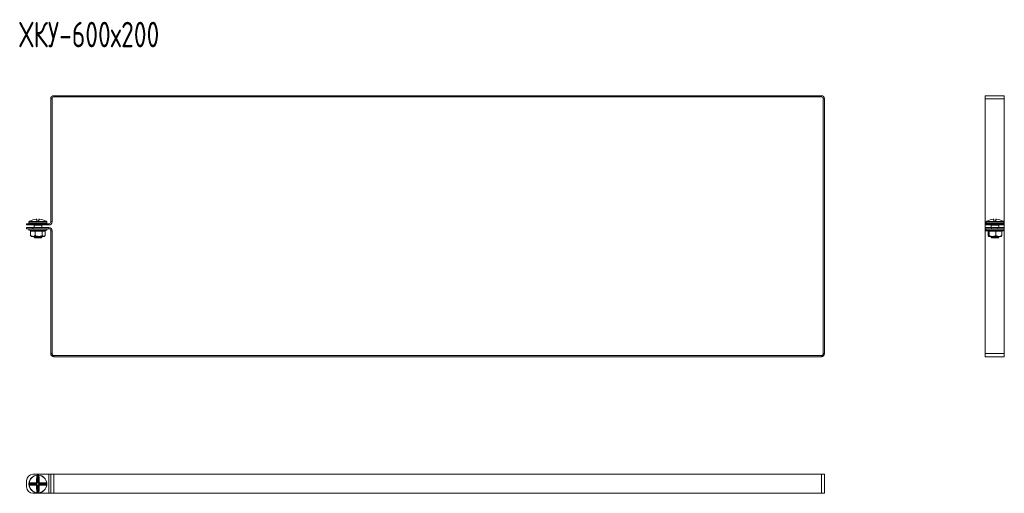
# Model space of a CAD drawing. Header units: millimetres. Extents: x -31 to 1357, y -1324 to 295.
# Tile 4 of 7: x 585 to 1357, y -878 to -506. Entities that reach past the tile are written whole.
import ezdxf

# ---------------------------------------------------------------- set-up
doc = ezdxf.new("R2010")
doc.units = ezdxf.units.MM
doc.styles.add('SLDTEXTSTYLE0', font='TXT', dxfattribs={"width": 0.7, "bigfont": 'bigfont'})

msp = doc.modelspace()

# ---------------------------------------------------------------- linework, layer by layer
at = {"color": 7, "linetype": 'Continuous', "lineweight": 15}
for p, q in [((609.16, -664.55), (609.16, -568.05)), ((610.16, -568.05), (609.16, -568.05)), ((610.16, -664.55), (610.16, -568.05)), ((611.66, -565.55), (611.66, -566.55)), ((611.66, -565.55), (1213.66, -565.55)), ((611.66, -566.55), (1213.66, -566.55)), ((1213.66, -566.55), (1213.66, -565.55)), ((1216.16, -568.05), (1215.16, -568.05)), ((1215.16, -568.05), (1215.16, -768.05)), ((1216.16, -568.05), (1216.16, -768.05)), ((1357.19, -565.55), (1342.19, -565.55)), ((1342.19, -568.05), (1342.19, -565.55)), ((1357.19, -568.05), (1342.19, -568.05)), ((1342.19, -664.55), (1342.19, -568.05)), ((1357.19, -568.05), (1357.19, -565.55)), ((1357.19, -664.55), (1357.19, -568.05)), ((598.29, -664), (598.02, -662.5)), ((598.29, -662.7), (598.55, -664.18)), ((599.62, -664.18), (599.88, -662.7)), ((600.15, -662.5), (599.88, -664)), ((1349.07, -664), (1348.81, -662.5)), ((1349.07, -662.7), (1349.33, -664.18)), ((1350.41, -664.18), (1350.67, -662.7)), ((1350.93, -662.5), (1350.67, -664)), ((590.16, -667.05), (590.16, -666.05)), ((590.16, -666.05), (595.16, -666.05)), ((595.16, -667.05), (590.16, -667.05)), ((590.16, -670.05), (590.16, -669.05)), ((590.16, -669.05), (595.16, -669.05)), ((595.16, -670.05), (590.16, -670.05)), ((592.09, -664.64), (592.09, -665.64)), ((592.12, -664.49), (592.11, -664.5)), ((598.46, -664.53), (592.11, -664.53)), ((592.23, -664.31), (598.47, -664.31)), ((592.24, -664.31), (592.23, -664.31)), ((605.84, -665.89), (592.34, -665.89)), ((592.36, -671.15), (593.16, -671.44)), ((593.36, -671.77), (593.36, -675.45)), ((595.16, -666.05), (595.16, -667.05)), ((595.16, -666.05), (607.66, -666.05)), ((595.16, -667.05), (607.66, -667.05)), ((595.16, -669.05), (595.16, -670.05)), ((607.66, -669.05), (595.16, -669.05)), ((607.66, -670.05), (595.16, -670.05)), ((596.07, -667.12), (596.06, -667.12)), ((596.09, -667.24), (596.09, -669.05)), ((596.13, -666.05), (596.13, -665.89)), ((598.05, -667.34), (596.27, -667.34)), ((597.28, -667.09), (596.39, -667.09)), ((596.83, -671.77), (596.83, -675.45)), ((599.39, -664.64), (598.79, -664.64)), ((598.8, -664.39), (599.38, -664.39)), ((599.7, -664.31), (605.94, -664.31)), ((606.06, -664.53), (599.71, -664.53)), ((601.9, -667.34), (600.12, -667.34)), ((601.79, -667.09), (600.9, -667.09)), ((602.04, -666.05), (602.04, -665.89)), ((602.09, -669.05), (602.09, -667.24)), ((602.56, -671.77), (602.56, -675.45)), ((604.79, -671.52), (605.81, -671.15)), ((604.82, -671.77), (604.82, -675.45)), ((605.94, -664.31), (605.93, -664.31)), ((606.06, -664.5), (606.06, -664.53)), ((606.09, -665.64), (606.09, -664.64)), ((607.66, -667.05), (607.66, -666.05)), ((607.66, -670.05), (607.66, -669.05)), ((609.16, -664.55), (610.16, -664.55)), ((610.16, -671.55), (609.16, -671.55)), ((609.16, -768.05), (609.16, -671.55)), ((610.16, -768.05), (610.16, -671.55)), ((1342.19, -666.05), (1342.19, -664.55)), ((1342.19, -667.05), (1342.19, -666.05)), ((1342.19, -666.05), (1347.19, -666.05)), ((1347.19, -667.05), (1342.19, -667.05)), ((1342.19, -667.05), (1342.19, -669.05)), ((1342.19, -670.05), (1342.19, -669.05)), ((1342.19, -669.05), (1347.19, -669.05)), ((1347.19, -670.05), (1342.19, -670.05)), ((1342.19, -671.55), (1342.19, -670.05)), ((1342.19, -768.05), (1342.19, -671.55)), ((1342.87, -664.64), (1342.87, -665.64)), ((1342.9, -664.49), (1342.9, -664.5)), ((1349.24, -664.53), (1342.9, -664.53)), ((1343.02, -664.31), (1349.25, -664.31)), ((1343.02, -664.31), (1343.02, -664.31)), ((1356.62, -665.89), (1343.12, -665.89)), ((1343.14, -671.15), (1344.59, -671.68)), ((1344.54, -671.66), (1344.55, -671.77)), ((1344.55, -671.77), (1344.55, -675.45)), ((1344.56, -671.67), (1344.59, -671.67)), ((1345.26, -671.77), (1345.26, -675.45)), ((1346.85, -667.12), (1346.84, -667.12)), ((1346.87, -667.24), (1346.87, -669.05)), ((1346.91, -665.89), (1346.91, -666.05)), ((1348.83, -667.34), (1347.05, -667.34)), ((1348.06, -667.09), (1347.17, -667.09)), ((1347.19, -666.05), (1347.19, -667.05)), ((1352.19, -666.05), (1347.19, -666.05)), ((1352.19, -667.05), (1347.19, -667.05)), ((1347.19, -669.05), (1347.19, -670.05)), ((1352.19, -669.05), (1347.19, -669.05)), ((1352.19, -670.05), (1347.19, -670.05)), ((1348.26, -667.09), (1348.06, -667.09)), ((1350.17, -664.64), (1349.57, -664.64)), ((1349.58, -664.39), (1350.16, -664.39)), ((1350.48, -664.31), (1356.72, -664.31)), ((1356.84, -664.53), (1350.5, -664.53)), ((1350.58, -671.77), (1350.58, -675.45)), ((1352.69, -667.34), (1350.91, -667.34)), ((1352.57, -667.09), (1351.68, -667.09)), ((1352.19, -667.05), (1352.19, -666.05)), ((1352.19, -666.05), (1357.19, -666.05)), ((1357.19, -667.05), (1352.19, -667.05)), ((1352.19, -670.05), (1352.19, -669.05)), ((1352.19, -669.05), (1357.19, -669.05)), ((1357.19, -670.05), (1352.19, -670.05)), ((1352.83, -665.89), (1352.83, -666.05)), ((1352.87, -669.05), (1352.87, -667.24)), ((1355.19, -671.77), (1355.19, -675.45)), ((1355.2, -671.66), (1356.6, -671.15)), ((1356.72, -664.31), (1356.72, -664.31)), ((1356.84, -664.5), (1356.84, -664.53)), ((1356.87, -665.64), (1356.87, -664.64)), ((1357.19, -666.05), (1357.19, -664.55)), ((1357.19, -666.05), (1357.19, -667.05)), ((1357.19, -667.05), (1357.19, -669.05)), ((1357.19, -669.05), (1357.19, -670.05)), ((1357.19, -671.55), (1357.19, -670.05)), ((1357.19, -768.05), (1357.19, -671.55)), ((593.66, -675.72), (594.09, -676.05)), ((594.09, -676.05), (595.09, -676.05)), ((595.09, -676.05), (599.7, -676.05)), ((596.09, -676.05), (596.09, -676.59)), ((596.09, -676.59), (596.59, -677.09)), ((596.09, -676.59), (602.09, -676.59)), ((601.59, -677.09), (596.59, -677.09)), ((599.7, -676.05), (603.69, -676.05)), ((601.59, -677.09), (602.09, -676.59)), ((602.09, -676.59), (602.09, -676.05)), ((603.69, -676.05), (604.09, -676.05)), ((604.09, -676.05), (604.52, -675.72)), ((1347.92, -676.05), (1344.91, -676.05)), ((1346.87, -676.05), (1346.87, -676.59)), ((1346.87, -676.59), (1347.37, -677.09)), ((1346.87, -676.59), (1352.87, -676.59)), ((1352.37, -677.09), (1347.37, -677.09)), ((1347.92, -676.05), (1352.88, -676.05)), ((1352.37, -677.09), (1352.87, -676.59)), ((1352.87, -676.59), (1352.87, -676.05)), ((1352.88, -676.05), (1354.87, -676.05)), ((609.16, -768.05), (610.16, -768.05)), ((611.66, -769.55), (611.66, -770.55)), ((1213.66, -769.55), (611.66, -769.55)), ((1213.66, -770.55), (611.66, -770.55)), ((1213.66, -770.55), (1213.66, -769.55)), ((1215.16, -768.05), (1216.16, -768.05)), ((1357.19, -768.05), (1342.19, -768.05)), ((1342.19, -770.55), (1342.19, -768.05)), ((1357.19, -770.55), (1342.19, -770.55)), ((1357.19, -770.55), (1357.19, -768.05)), ((595.16, -862.75), (607.66, -862.75)), ((598.46, -863.45), (598.47, -863.57)), ((598.55, -869.4), (598.55, -864.25)), ((598.79, -863.43), (598.8, -863.68)), ((598.8, -863.68), (598.8, -869.4)), ((599.39, -863.43), (599.38, -863.68)), ((599.38, -869.4), (599.38, -863.68)), ((599.62, -864.25), (599.62, -869.4)), ((599.71, -863.45), (599.7, -863.57)), ((607.66, -877.75), (607.66, -862.75)), ((607.66, -862.75), (609.16, -862.75)), ((609.16, -877.75), (609.16, -862.75)), ((609.16, -862.75), (611.66, -862.75)), ((611.66, -877.75), (611.66, -862.75)), ((611.66, -862.75), (1213.66, -862.75)), ((1213.66, -877.75), (1213.66, -862.75)), ((1213.66, -862.75), (1216.16, -862.75)), ((1216.16, -877.75), (1216.16, -862.75)), ((590.16, -872.75), (590.16, -867.75)), ((592.34, -870.14), (592.09, -870.13)), ((592.34, -870.72), (592.09, -870.73)), ((592.11, -869.8), (592.23, -869.81)), ((592.11, -871.05), (592.23, -871.04)), ((598.06, -870.14), (592.34, -870.14)), ((592.34, -870.72), (598.06, -870.72)), ((592.91, -869.89), (598.06, -869.89)), ((598.06, -870.96), (592.91, -870.96)), ((598.06, -869.89), (597.8, -869.63)), ((597.8, -871.22), (598.06, -870.96)), ((598.06, -869.89), (598.06, -870.14)), ((598.06, -870.96), (598.06, -870.72)), ((598.29, -869.14), (598.55, -869.4)), ((598.55, -871.46), (598.29, -871.72)), ((598.55, -869.4), (598.8, -869.4)), ((598.55, -876.6), (598.55, -871.46)), ((598.55, -871.46), (598.8, -871.46)), ((598.8, -871.46), (598.8, -877.17)), ((599.62, -869.4), (599.38, -869.4)), ((599.38, -871.46), (599.62, -871.46)), ((599.38, -877.17), (599.38, -871.46)), ((599.62, -869.4), (599.88, -869.14)), ((599.88, -871.72), (599.62, -871.46)), ((599.62, -871.46), (599.62, -876.6)), ((600.38, -869.63), (600.12, -869.89)), ((600.12, -869.89), (605.26, -869.89)), ((600.12, -869.89), (600.12, -870.14)), ((605.83, -870.14), (600.12, -870.14)), ((600.12, -870.72), (600.12, -870.96)), ((600.12, -870.72), (605.83, -870.72)), ((600.12, -870.96), (600.38, -871.22)), ((605.26, -870.96), (600.12, -870.96)), ((606.08, -870.13), (605.83, -870.14)), ((606.08, -870.73), (605.83, -870.72)), ((606.06, -869.8), (605.94, -869.81)), ((606.06, -871.05), (605.94, -871.04)), ((595.16, -877.75), (607.66, -877.75)), ((598.46, -877.4), (598.47, -877.28)), ((598.8, -877.17), (598.79, -877.42)), ((599.38, -877.17), (599.39, -877.42)), ((599.71, -877.4), (599.7, -877.28)), ((607.66, -877.75), (609.16, -877.75)), ((609.16, -877.75), (611.66, -877.75)), ((611.66, -877.75), (1213.66, -877.75)), ((1213.66, -877.75), (1216.16, -877.75))]:
    msp.add_line(p, q, dxfattribs=at)
at = {"color": 8, "linetype": 'Continuous', "lineweight": 15}
for p, q in [((592.09, -664.64), (592.09, -664.64)), ((592.09, -665.64), (606.09, -665.64)), ((592.11, -664.53), (592.11, -664.5)), ((605.81, -671.15), (592.36, -671.15)), ((596.31, -667.1), (596.17, -667.13)), ((596.39, -667.09), (596.39, -667.05)), ((597.28, -667.09), (597.28, -667.05)), ((600.9, -667.09), (600.9, -667.05)), ((601.79, -667.09), (601.79, -667.05)), ((606.09, -664.64), (606.08, -664.64)), ((1342.88, -664.55), (1342.19, -664.55)), ((1344.24, -671.55), (1342.19, -671.55)), ((1342.88, -664.64), (1342.87, -664.64)), ((1342.87, -665.64), (1356.87, -665.64)), ((1342.9, -664.53), (1342.9, -664.5)), ((1347.24, -671.15), (1343.14, -671.15)), ((1347.09, -667.1), (1346.95, -667.13)), ((1347.17, -667.05), (1347.17, -667.09)), ((1356.6, -671.15), (1347.24, -671.15)), ((1348.06, -667.05), (1348.06, -667.09)), ((1351.68, -667.05), (1351.68, -667.09)), ((1352.57, -667.05), (1352.57, -667.09)), ((1357.19, -671.55), (1355.5, -671.55)), ((1357.19, -664.55), (1356.85, -664.55)), ((1356.87, -664.64), (1356.86, -664.64))]:
    msp.add_line(p, q, dxfattribs=at)
at = {"color": 8, "linetype": 'Continuous', "lineweight": 15, "flags": 128}
for points in [[(592.11, -664.56), (592.1, -664.59), (592.09, -664.64)], [(606.08, -664.64), (606.07, -664.59), (606.06, -664.55)], [(1342.88, -664.64), (1342.88, -664.59), (1342.89, -664.55)], [(1356.85, -664.56), (1356.86, -664.59), (1356.86, -664.64)]]:
    msp.add_lwpolyline(points, dxfattribs=at)
at = {"color": 7, "linetype": 'Continuous', "lineweight": 15, "flags": 128}
for points in [[(598.46, -863.45), (598.49, -863.46), (598.52, -863.47), (598.55, -863.49), (598.58, -863.52), (598.6, -863.56), (598.62, -863.61), (598.63, -863.65), (598.64, -863.7)], [(599.53, -863.7), (599.54, -863.65), (599.55, -863.61), (599.57, -863.56), (599.59, -863.52), (599.62, -863.49), (599.65, -863.47), (599.68, -863.46), (599.71, -863.45)], [(592.36, -869.98), (592.31, -869.97), (592.26, -869.96), (592.22, -869.94), (592.18, -869.92), (592.15, -869.89), (592.13, -869.86), (592.12, -869.83), (592.11, -869.8)], [(592.11, -871.05), (592.12, -871.02), (592.13, -870.99), (592.15, -870.96), (592.18, -870.93), (592.22, -870.91), (592.26, -870.89), (592.31, -870.88), (592.36, -870.87)], [(606.06, -869.8), (606.06, -869.83), (606.04, -869.86), (606.02, -869.89), (605.99, -869.92), (605.95, -869.94), (605.91, -869.96), (605.86, -869.97), (605.81, -869.98)], [(605.81, -870.87), (605.86, -870.88), (605.91, -870.89), (605.95, -870.91), (605.99, -870.93), (606.02, -870.96), (606.04, -870.99), (606.06, -871.02), (606.06, -871.05)], [(598.64, -877.15), (598.63, -877.2), (598.62, -877.25), (598.6, -877.29), (598.58, -877.33), (598.55, -877.36), (598.52, -877.38), (598.49, -877.4), (598.46, -877.4)], [(599.71, -877.4), (599.68, -877.4), (599.65, -877.38), (599.62, -877.36), (599.59, -877.33), (599.57, -877.29), (599.55, -877.25), (599.54, -877.2), (599.53, -877.15)]]:
    msp.add_lwpolyline(points, dxfattribs=at)
at = {"color": 7, "linetype": 'Continuous', "lineweight": 15}
for centre, radius, start, end in [((611.66, -568.05), 2.5, 90, 180), ((611.66, -568.05), 1.5, 90, 180), ((1213.66, -568.05), 2.5, 0, 90), ((1213.66, -568.05), 1.5, 0, 90), ((599.08, -675.77), 13.34, 95.61655, 118.10572), ((598.04, -662.74), 0.249, 10.12559, 94.81347), ((598.32, -664.23), 0.233, 13.4875, 98.5562), ((599.85, -664.23), 0.233, 81.4438, 166.5125), ((600.13, -662.74), 0.249, 85.18653, 169.87441), ((599.1, -675.77), 13.34, 61.89428, 84.38345), ((1349.86, -675.77), 13.34, 95.61655, 118.10572), ((1348.83, -662.74), 0.249, 10.12559, 94.81347), ((1349.11, -664.23), 0.233, 13.4875, 98.5562), ((1350.63, -664.23), 0.233, 81.4438, 166.5125), ((1350.91, -662.74), 0.249, 85.18653, 169.87441), ((1349.88, -675.77), 13.34, 61.89428, 84.38345), ((592.55, -670.62), 0.567, 90, 250), ((592.34, -664.64), 0.25, 155.8256, 180), ((592.34, -665.64), 0.25, 180, 270), ((592.36, -664.53), 0.25, 119.54479, 173.62669), ((592.36, -664.53), 0.25, 121.43613, 180.04078), ((595.42, -666.14), 0.25, 20, 90), ((596.02, -667.33), 0.255, 359.48369, 53.14311), ((596.39, -666.59), 0.5, 248.27791, 270), ((597.56, -667.32), 0.492, 358.02677, 22.60306), ((600.15, -664.5), 1.69, 173.49277, 180.74942), ((599.26, -665.08), 0.978, 129.66767, 145.21361), ((598.54, -664.47), 0.172, 54.20519, 113.05313), ((600.25, -664.57), 1.46, 172.63211, 182.44391), ((597.93, -664.57), 1.46, 357.55609, 7.36789), ((599.63, -664.47), 0.172, 66.94687, 125.79481), ((598.91, -665.08), 0.978, 34.78639, 50.33233), ((598.02, -664.5), 1.69, 359.25058, 6.50723), ((600.61, -667.32), 0.492, 157.39694, 181.97323), ((601.79, -666.59), 0.5, 270, 291.72209), ((602.16, -667.33), 0.255, 126.85689, 180.51631), ((602.75, -666.14), 0.25, 90, 160), ((605.62, -670.62), 0.567, 290, 90), ((605.84, -665.64), 0.25, 270, 0), ((605.81, -664.53), 0.25, 6.37331, 60.45521), ((605.81, -664.53), 0.25, 359.95922, 58.56387), ((605.84, -664.64), 0.25, 0, 25.41948), ((607.66, -664.55), 1.5, 270, 0), ((607.66, -664.55), 2.5, 270, 0), ((607.66, -671.55), 2.5, 0, 90), ((607.66, -671.55), 1.5, 0, 90), ((1343.34, -670.62), 0.567, 90, 250), ((1343.12, -664.64), 0.25, 155.8256, 180), ((1343.12, -665.64), 0.25, 180, 270), ((1343.15, -664.53), 0.25, 119.54479, 173.62669), ((1343.15, -664.53), 0.25, 121.43613, 180.04078), ((1346.21, -666.14), 0.25, 20, 90), ((1346.8, -667.33), 0.255, 359.48369, 53.14311), ((1347.17, -666.59), 0.5, 248.27791, 270), ((1348.34, -667.32), 0.492, 358.02677, 22.60306), ((1350.93, -664.5), 1.69, 173.49277, 180.74942), ((1350.05, -665.08), 0.978, 129.66767, 145.21361), ((1349.32, -664.47), 0.172, 54.20519, 113.05313), ((1351.03, -664.57), 1.46, 172.63211, 182.44391), ((1348.71, -664.57), 1.46, 357.55609, 7.36789), ((1350.42, -664.47), 0.172, 66.94687, 125.79481), ((1349.69, -665.08), 0.978, 34.78639, 50.33233), ((1348.81, -664.5), 1.69, 359.25058, 6.50723), ((1351.4, -667.32), 0.492, 157.39694, 181.97323), ((1352.57, -666.59), 0.5, 270, 291.72209), ((1352.94, -667.33), 0.255, 126.85689, 180.51631), ((1353.53, -666.14), 0.25, 90, 160), ((1356.4, -670.62), 0.567, 290, 90), ((1356.62, -665.64), 0.25, 270, 0), ((1356.59, -664.53), 0.25, 6.37331, 60.45521), ((1356.59, -664.53), 0.25, 359.95922, 58.56387), ((1356.62, -664.64), 0.25, 0, 25.41948), ((611.66, -768.05), 2.5, 180, 270), ((611.66, -768.05), 1.5, 180, 270), ((1213.66, -768.05), 2.5, 270, 0), ((1213.66, -768.05), 1.5, 270, 0), ((595.16, -867.75), 5, 90, 180), ((599.09, -870.43), 7, 95.12881, 174.87119), ((599.09, -870.43), 6.88, 95.12881, 174.87119), ((663.84, -870.13), 65.83, 174.77057, 179.11129), ((598.31, -864.42), 0.293, 36.18979, 94.92482), ((662.87, -870.14), 64.59, 174.77057, 179.11129), ((598.22, -864.08), 0.561, 41.55275, 63.35157), ((599.09, -870.43), 7, 87.53573, 92.46427), ((599.09, -870.43), 6.75, 87.53573, 92.46427), ((599.95, -864.08), 0.561, 116.64843, 138.44725), ((599.86, -864.42), 0.293, 85.07518, 143.81021), ((535.31, -870.14), 64.59, 0.88871, 5.22943), ((599.09, -870.43), 6.88, 5.12881, 84.87119), ((599.09, -870.43), 7, 5.12881, 84.87119), ((534.33, -870.13), 65.83, 0.88871, 5.22943), ((595.16, -872.75), 5, 180, 270), ((599.09, -870.43), 7, 177.53573, 182.46427), ((599.09, -870.43), 7, 185.12881, 264.87119), ((592.74, -869.56), 0.561, 206.64843, 228.44725), ((592.74, -871.29), 0.561, 131.55275, 153.35157), ((599.09, -870.43), 6.88, 185.12881, 264.87119), ((599.09, -870.43), 6.75, 177.53573, 182.46427), ((598.79, -935.18), 65.83, 90.88871, 95.22943), ((593.08, -869.65), 0.293, 175.07518, 233.81021), ((593.08, -871.2), 0.293, 126.18979, 184.92482), ((598.79, -805.67), 65.83, 264.77057, 269.11129), ((598.8, -934.21), 64.59, 90.88871, 95.22943), ((598.8, -806.65), 64.59, 264.77057, 269.11129), ((598.78, -869.4), 1.01, 177.69724, 192.94716), ((598.78, -871.45), 1.01, 167.05284, 182.30276), ((598.06, -870.12), 1.01, 77.05284, 92.30276), ((598.06, -870.73), 1.01, 267.69724, 282.94716), ((663.84, -870.72), 65.83, 180.88871, 185.22943), ((662.87, -870.71), 64.59, 180.88871, 185.22943), ((535.31, -870.71), 64.59, 354.77057, 359.11129), ((599.09, -870.43), 6.88, 275.12881, 354.87119), ((599.09, -870.43), 7, 275.12881, 354.87119), ((600.11, -870.12), 1.01, 87.69724, 102.94716), ((600.11, -870.73), 1.01, 257.05284, 272.30276), ((534.33, -870.72), 65.83, 354.77057, 359.11129), ((599.39, -869.4), 1.01, 347.05284, 2.30276), ((599.37, -934.21), 64.59, 84.77057, 89.11129), ((599.37, -806.65), 64.59, 270.88871, 275.22943), ((599.39, -871.45), 1.01, 357.69724, 12.94716), ((599.38, -935.18), 65.83, 84.77057, 89.11129), ((599.38, -805.67), 65.83, 270.88871, 275.22943), ((605.09, -869.65), 0.293, 306.18979, 4.92482), ((605.09, -871.2), 0.293, 355.07518, 53.81021), ((605.44, -869.56), 0.561, 311.55275, 333.35157), ((605.44, -871.29), 0.561, 26.64843, 48.44725), ((599.09, -870.43), 6.75, 357.53573, 2.46427), ((599.09, -870.43), 7, 357.53573, 2.46427), ((598.31, -876.43), 0.293, 265.07518, 323.81021), ((598.22, -876.78), 0.561, 296.64843, 318.44725), ((599.09, -870.43), 7, 267.53573, 272.46427), ((599.09, -870.43), 6.75, 267.53573, 272.46427), ((599.95, -876.78), 0.561, 221.55275, 243.35157), ((599.86, -876.43), 0.293, 216.18979, 274.92482)]:
    msp.add_arc(centre, radius, start, end, dxfattribs=at)
at = {"color": 8, "linetype": 'Continuous', "lineweight": 15}
for centre, radius, start, end in [((596.4, -666.72), 0.47, 224.34279, 240.18334), ((596.84, -666.55), 1.31, 333.65437, 337.46817), ((601.33, -666.55), 1.31, 202.53183, 206.34563), ((601.77, -666.72), 0.47, 299.81666, 315.65721), ((1347.19, -666.72), 0.47, 224.34279, 240.18334), ((1347.62, -666.55), 1.31, 333.65437, 337.46817), ((1352.12, -666.55), 1.31, 202.53183, 206.34563), ((1352.55, -666.72), 0.47, 299.81666, 315.65721)]:
    msp.add_arc(centre, radius, start, end, dxfattribs=at)
at = {"color": 7, "linetype": 'Continuous', "lineweight": 15}
for centre, major_axis, ratio, start_param, end_param in [((596.22, -666.14), (0.564, -0.091), 0.124069, 1.757057, 3.210607), ((601.95, -666.14), (0.564, 0.091), 0.124069, 6.214171, 7.667721), ((1347.01, -666.14), (0.564, -0.091), 0.124069, 1.757057, 3.210607), ((1352.73, -666.14), (0.564, 0.091), 0.124069, 6.214171, 7.667721), ((598.03, -869.37), (0.375, -0.375), 0.942694, 5.512866, 7.053504), ((598.03, -869.37), (0.547, -0.547), 0.970288, 5.512866, 7.053504), ((598.03, -871.48), (0.547, 0.547), 0.970288, 5.512866, 7.053504), ((598.03, -871.48), (0.375, 0.375), 0.942694, 5.512866, 7.053504), ((600.14, -869.37), (-0.547, -0.547), 0.970288, 5.512866, 7.053504), ((600.14, -871.48), (-0.547, 0.547), 0.970288, 5.512866, 7.053504), ((600.14, -869.37), (0.375, 0.375), 0.942694, 2.371274, 3.911912), ((600.14, -871.48), (0.375, -0.375), 0.942694, 2.371274, 3.911912)]:
    msp.add_ellipse(centre, major_axis=major_axis, ratio=ratio, start_param=start_param, end_param=end_param, dxfattribs=at)
for points, knots in [([(592.79, -664), (592.64, -664.09), (592.44, -664.19), (592.27, -664.29), (592.23, -664.31)], [0, 0, 0, 0, 0.770897, 1, 1, 1, 1]), ([(598.28, -662.69), (598.28, -662.68), (598.28, -662.65), (598.25, -662.59), (598.2, -662.54), (598.15, -662.51), (598.1, -662.5), (598.05, -662.49), (597.99, -662.48), (597.9, -662.48), (597.81, -662.49), (597.77, -662.5), (597.76, -662.5)], [0, 0, 0, 0, 0.037598, 0.157267, 0.255933, 0.342451, 0.42026, 0.495889, 0.600986, 0.800286, 0.962126, 1, 1, 1, 1]), ([(598.02, -662.5), (598.02, -662.49), (598.01, -662.49), (597.97, -662.48), (597.9, -662.49), (597.83, -662.49), (597.79, -662.49), (597.77, -662.5)], [0, 0, 0, 0, 0.218399, 0.436827, 0.654626, 0.872181, 1, 1, 1, 1]), ([(598.47, -664.31), (598.45, -664.29), (598.34, -664.19), (598.31, -664.09), (598.29, -664)], [0, 0, 0, 0, 0.229103, 1, 1, 1, 1]), ([(598.55, -664.18), (598.56, -664.22), (598.57, -664.27), (598.63, -664.32), (598.64, -664.33)], [0, 0, 0, 0, 0.781937, 1, 1, 1, 1]), ([(599.53, -664.33), (599.54, -664.32), (599.6, -664.27), (599.61, -664.22), (599.62, -664.18)], [0, 0, 0, 0, 0.218063, 1, 1, 1, 1]), ([(599.88, -664), (599.86, -664.09), (599.83, -664.19), (599.73, -664.29), (599.7, -664.31)], [0, 0, 0, 0, 0.770897, 1, 1, 1, 1]), ([(600.39, -662.49), (600.37, -662.49), (600.32, -662.49), (600.23, -662.48), (600.15, -662.48), (600.09, -662.49), (600.02, -662.51), (599.96, -662.55), (599.91, -662.61), (599.88, -662.67), (599.88, -662.7), (599.88, -662.7)], [0, 0, 0, 0, 0.066923, 0.2381, 0.430282, 0.538321, 0.635628, 0.739505, 0.862235, 0.996759, 1, 1, 1, 1]), ([(600.4, -662.5), (600.37, -662.49), (600.32, -662.49), (600.24, -662.48), (600.18, -662.49), (600.15, -662.49), (600.15, -662.49), (600.15, -662.5)], [0, 0, 0, 0, 0.218399, 0.436827, 0.654626, 0.872181, 1, 1, 1, 1]), ([(605.94, -664.31), (605.9, -664.29), (605.73, -664.19), (605.53, -664.09), (605.38, -664)], [0, 0, 0, 0, 0.229103, 1, 1, 1, 1]), ([(1343.58, -664), (1343.42, -664.09), (1343.23, -664.19), (1343.06, -664.29), (1343.02, -664.31)], [0, 0, 0, 0, 0.7708973, 1, 1, 1, 1]), ([(1349.07, -662.69), (1349.07, -662.68), (1349.06, -662.65), (1349.03, -662.59), (1348.98, -662.54), (1348.93, -662.51), (1348.88, -662.5), (1348.84, -662.49), (1348.78, -662.48), (1348.69, -662.48), (1348.6, -662.49), (1348.55, -662.5), (1348.54, -662.5)], [0, 0, 0, 0, 0.037319, 0.157023, 0.255718, 0.342261, 0.420093, 0.495743, 0.600871, 0.800229, 0.962115, 1, 1, 1, 1]), ([(1348.81, -662.5), (1348.8, -662.49), (1348.8, -662.49), (1348.75, -662.48), (1348.69, -662.49), (1348.62, -662.49), (1348.57, -662.49), (1348.56, -662.5)], [0, 0, 0, 0, 0.2183992, 0.436827, 0.6546258, 0.8721812, 1, 1, 1, 1]), ([(1349.25, -664.31), (1349.23, -664.29), (1349.12, -664.19), (1349.09, -664.09), (1349.07, -664)], [0, 0, 0, 0, 0.229103, 1, 1, 1, 1]), ([(1349.33, -664.18), (1349.34, -664.22), (1349.36, -664.27), (1349.41, -664.32), (1349.42, -664.33)], [0, 0, 0, 0, 0.781937, 1, 1, 1, 1]), ([(1350.32, -664.33), (1350.33, -664.32), (1350.38, -664.27), (1350.4, -664.22), (1350.41, -664.18)], [0, 0, 0, 0, 0.218063, 1, 1, 1, 1]), ([(1350.67, -664), (1350.64, -664.09), (1350.62, -664.19), (1350.51, -664.29), (1350.48, -664.31)], [0, 0, 0, 0, 0.770897, 1, 1, 1, 1]), ([(1351.17, -662.49), (1351.16, -662.49), (1351.1, -662.49), (1351.01, -662.48), (1350.93, -662.48), (1350.87, -662.49), (1350.81, -662.51), (1350.75, -662.55), (1350.7, -662.61), (1350.67, -662.67), (1350.67, -662.7), (1350.67, -662.7)], [0, 0, 0, 0, 0.066923, 0.2381, 0.430282, 0.538321, 0.635628, 0.739505, 0.862235, 0.996759, 1, 1, 1, 1]), ([(1351.18, -662.5), (1351.16, -662.49), (1351.1, -662.49), (1351.02, -662.48), (1350.97, -662.49), (1350.94, -662.49), (1350.93, -662.49), (1350.93, -662.5)], [0, 0, 0, 0, 0.218399, 0.436827, 0.654626, 0.872181, 1, 1, 1, 1]), ([(1356.72, -664.31), (1356.68, -664.29), (1356.51, -664.19), (1356.31, -664.09), (1356.16, -664)], [0, 0, 0, 0, 0.229103, 1, 1, 1, 1]), ([(592.11, -664.53), (592.11, -664.53), (592.11, -664.56), (592.1, -664.62), (592.1, -664.63), (592.09, -664.64)], [0, 0, 0, 0, 0.003073, 0.499692, 1, 1, 1, 1]), ([(592.11, -664.49), (592.11, -664.51), (592.11, -664.54), (592.11, -664.56), (592.1, -664.57), (592.11, -664.56), (592.11, -664.56)], [0, 0, 0, 0, 0.3538229, 0.6933776, 0.9382534, 1, 1, 1, 1]), ([(593.07, -671.39), (593.21, -671.43), (593.64, -671.56), (594.37, -671.69), (595.2, -671.71), (595.99, -671.6), (596.47, -671.46), (596.72, -671.39)], [0, 0, 0, 0, 0.117987, 0.354133, 0.592326, 0.795595, 1, 1, 1, 1]), ([(593.36, -671.77), (593.35, -671.73), (593.34, -671.65), (593.28, -671.54), (593.19, -671.45), (593.11, -671.41), (593.07, -671.39), (593.07, -671.39)], [0, 0, 0, 0, 0.236184, 0.471397, 0.732465, 0.992086, 1, 1, 1, 1]), ([(596.83, -671.77), (596.55, -671.84), (595.98, -671.98), (595.11, -672.05), (594.23, -671.99), (593.65, -671.84), (593.36, -671.77)], [0, 0, 0, 0, 0.245251, 0.49213, 0.745021, 1, 1, 1, 1]), ([(595.67, -667.05), (595.65, -667.07), (595.62, -667.11), (595.59, -667.18), (595.58, -667.24), (595.59, -667.28), (595.6, -667.32), (595.6, -667.33), (595.6, -667.33)], [0, 0, 0, 0, 0.268096, 0.496778, 0.689263, 0.851172, 0.98243, 1, 1, 1, 1]), ([(596.04, -667.09), (596.04, -667.09), (596.04, -667.09), (596.04, -667.09), (596.04, -667.09), (596.03, -667.08), (596.03, -667.08)], [0, 0, 0, 0, 0.870435, 0.9743, 0.993403, 1, 1, 1, 1]), ([(596.06, -667.12), (596.06, -667.13), (596.07, -667.15), (596.08, -667.18), (596.08, -667.22), (596.09, -667.24)], [0, 0, 0, 0, 0.1591007, 0.481128, 1, 1, 1, 1]), ([(596.72, -671.39), (596.95, -671.43), (597.66, -671.56), (598.85, -671.69), (600.22, -671.71), (601.52, -671.6), (602.33, -671.46), (602.74, -671.39)], [0, 0, 0, 0, 0.117987, 0.354133, 0.592326, 0.795595, 1, 1, 1, 1]), ([(596.83, -671.77), (596.83, -671.73), (596.83, -671.65), (596.8, -671.54), (596.77, -671.45), (596.74, -671.41), (596.72, -671.39), (596.72, -671.39)], [0, 0, 0, 0, 0.236184, 0.471397, 0.732465, 0.992086, 1, 1, 1, 1]), ([(602.56, -671.77), (602.1, -671.84), (601.16, -671.98), (599.73, -672.05), (598.28, -671.99), (597.32, -671.84), (596.83, -671.77)], [0, 0, 0, 0, 0.245251, 0.49213, 0.745021, 1, 1, 1, 1]), ([(598.01, -667.13), (597.85, -667.12), (597.6, -667.09), (597.36, -667.09), (597.28, -667.09)], [0, 0, 0, 0, 0.651428, 1, 1, 1, 1]), ([(600.16, -667.13), (600, -667.13), (599.56, -667.14), (598.84, -667.11), (598.29, -667.12), (598.01, -667.13)], [0, 0, 0, 0, 0.232421, 0.610897, 1, 1, 1, 1]), ([(600.12, -667.34), (600.07, -667.34), (599.94, -667.33), (599.74, -667.31), (599.52, -667.27), (599.3, -667.24), (599.08, -667.23), (598.85, -667.25), (598.6, -667.28), (598.34, -667.32), (598.15, -667.33), (598.05, -667.34)], [0, 0, 0, 0, 0.084982, 0.188194, 0.292085, 0.397364, 0.503648, 0.610192, 0.717991, 0.85811, 1, 1, 1, 1]), ([(598.79, -664.64), (598.73, -664.63), (598.61, -664.62), (598.51, -664.56), (598.46, -664.53), (598.46, -664.53)], [0, 0, 0, 0, 0.500308, 0.996927, 1, 1, 1, 1]), ([(598.64, -664.33), (598.64, -664.33), (598.66, -664.35), (598.71, -664.38), (598.77, -664.38), (598.8, -664.39)], [0, 0, 0, 0, 0.003106, 0.502169, 1, 1, 1, 1]), ([(599.38, -664.39), (599.4, -664.38), (599.46, -664.38), (599.51, -664.35), (599.53, -664.33)], [0, 0, 0, 0, 0.497853, 1, 1, 1, 1]), ([(599.71, -664.53), (599.71, -664.53), (599.67, -664.56), (599.56, -664.62), (599.45, -664.63), (599.39, -664.64)], [0, 0, 0, 0, 0.0030731, 0.4996924, 1, 1, 1, 1]), ([(600.9, -667.09), (600.87, -667.09), (600.63, -667.09), (600.38, -667.11), (600.16, -667.13)], [0, 0, 0, 0, 0.099322, 1, 1, 1, 1]), ([(602.11, -667.12), (602.11, -667.12), (602.13, -667.11), (602.06, -667.12), (602, -667.13)], [0, 0, 0, 0, 0.212461, 1, 1, 1, 1]), ([(602.09, -667.24), (602.09, -667.23), (602.08, -667.22), (602.09, -667.18), (602.1, -667.15), (602.11, -667.13), (602.11, -667.12)], [0, 0, 0, 0, 0.0745996, 0.4825572, 0.8105379, 1, 1, 1, 1]), ([(602.74, -671.39), (602.74, -671.39), (602.71, -671.41), (602.66, -671.45), (602.61, -671.54), (602.57, -671.65), (602.57, -671.73), (602.56, -671.77)], [0, 0, 0, 0, 0.007914, 0.267535, 0.528603, 0.763816, 1, 1, 1, 1]), ([(604.82, -671.77), (604.63, -671.84), (604.27, -671.98), (603.7, -672.05), (603.13, -671.99), (602.75, -671.84), (602.56, -671.77)], [0, 0, 0, 0, 0.245251, 0.49213, 0.745021, 1, 1, 1, 1]), ([(605.01, -671.44), (605, -671.45), (604.96, -671.47), (604.89, -671.54), (604.83, -671.65), (604.82, -671.73), (604.82, -671.77)], [0, 0, 0, 0, 0.055746, 0.3923, 0.695525, 1, 1, 1, 1]), ([(606.06, -664.55), (606.06, -664.55), (606.07, -664.56), (606.07, -664.56), (606.07, -664.56), (606.06, -664.55), (606.06, -664.53), (606.06, -664.5), (606.06, -664.49)], [0, 0, 0, 0, 0.047075, 0.146873, 0.279566, 0.486841, 0.821964, 1, 1, 1, 1]), ([(606.08, -664.64), (606.08, -664.63), (606.07, -664.62), (606.06, -664.56), (606.06, -664.53), (606.06, -664.53)], [0, 0, 0, 0, 0.500308, 0.996927, 1, 1, 1, 1]), ([(1342.9, -664.53), (1342.9, -664.53), (1342.89, -664.56), (1342.88, -664.62), (1342.88, -664.63), (1342.88, -664.64)], [0, 0, 0, 0, 0.0030731, 0.4996924, 1, 1, 1, 1]), ([(1342.9, -664.49), (1342.9, -664.51), (1342.89, -664.54), (1342.89, -664.56), (1342.89, -664.56), (1342.89, -664.56)], [0, 0, 0, 0, 0.4270979, 0.8369727, 1, 1, 1, 1]), ([(1345.26, -671.77), (1345.2, -671.84), (1345.09, -671.98), (1344.91, -672.05), (1344.73, -671.99), (1344.61, -671.84), (1344.55, -671.77)], [0, 0, 0, 0, 0.245251, 0.49213, 0.745021, 1, 1, 1, 1]), ([(1345.03, -671.39), (1345.25, -671.43), (1345.9, -671.56), (1347.01, -671.69), (1348.28, -671.71), (1349.48, -671.6), (1350.24, -671.46), (1350.61, -671.39)], [0, 0, 0, 0, 0.117987, 0.354133, 0.592326, 0.795595, 1, 1, 1, 1]), ([(1345.26, -671.77), (1345.26, -671.73), (1345.25, -671.65), (1345.2, -671.54), (1345.12, -671.45), (1345.06, -671.41), (1345.03, -671.39), (1345.03, -671.39)], [0, 0, 0, 0, 0.236184, 0.471397, 0.732465, 0.992086, 1, 1, 1, 1]), ([(1350.58, -671.77), (1350.14, -671.84), (1349.28, -671.98), (1347.95, -672.05), (1346.6, -671.99), (1345.71, -671.84), (1345.26, -671.77)], [0, 0, 0, 0, 0.245251, 0.49213, 0.745021, 1, 1, 1, 1]), ([(1346.45, -667.05), (1346.43, -667.07), (1346.4, -667.11), (1346.37, -667.18), (1346.37, -667.24), (1346.37, -667.28), (1346.38, -667.32), (1346.39, -667.33), (1346.39, -667.33)], [0, 0, 0, 0, 0.268096, 0.496778, 0.689263, 0.851172, 0.98243, 1, 1, 1, 1]), ([(1346.82, -667.09), (1346.82, -667.09), (1346.82, -667.09), (1346.82, -667.09), (1346.82, -667.09), (1346.82, -667.08), (1346.82, -667.08)], [0, 0, 0, 0, 0.870435, 0.9743, 0.993403, 1, 1, 1, 1]), ([(1346.84, -667.12), (1346.85, -667.13), (1346.85, -667.15), (1346.87, -667.18), (1346.87, -667.22), (1346.87, -667.24)], [0, 0, 0, 0, 0.159101, 0.481128, 1, 1, 1, 1]), ([(1350.94, -667.13), (1350.78, -667.13), (1350.35, -667.14), (1349.62, -667.11), (1349.07, -667.12), (1348.8, -667.13)], [0, 0, 0, 0, 0.232421, 0.610897, 1, 1, 1, 1]), ([(1350.91, -667.34), (1350.85, -667.34), (1350.72, -667.33), (1350.52, -667.31), (1350.31, -667.27), (1350.09, -667.24), (1349.86, -667.23), (1349.63, -667.25), (1349.39, -667.28), (1349.12, -667.32), (1348.93, -667.33), (1348.83, -667.34)], [0, 0, 0, 0, 0.084982, 0.188194, 0.292085, 0.397364, 0.503648, 0.610192, 0.717991, 0.85811, 1, 1, 1, 1]), ([(1349.57, -664.64), (1349.51, -664.63), (1349.39, -664.62), (1349.29, -664.56), (1349.24, -664.53), (1349.24, -664.53)], [0, 0, 0, 0, 0.500308, 0.996927, 1, 1, 1, 1]), ([(1349.42, -664.33), (1349.42, -664.33), (1349.44, -664.35), (1349.49, -664.38), (1349.55, -664.38), (1349.58, -664.39)], [0, 0, 0, 0, 0.003106, 0.502169, 1, 1, 1, 1]), ([(1350.16, -664.39), (1350.19, -664.38), (1350.25, -664.38), (1350.29, -664.35), (1350.32, -664.33)], [0, 0, 0, 0, 0.497853, 1, 1, 1, 1]), ([(1350.5, -664.53), (1350.5, -664.53), (1350.45, -664.56), (1350.34, -664.62), (1350.23, -664.63), (1350.17, -664.64)], [0, 0, 0, 0, 0.003073, 0.499692, 1, 1, 1, 1]), ([(1350.58, -671.77), (1350.58, -671.73), (1350.58, -671.65), (1350.59, -671.54), (1350.6, -671.45), (1350.61, -671.41), (1350.61, -671.39), (1350.61, -671.39)], [0, 0, 0, 0, 0.236184, 0.471397, 0.732465, 0.992086, 1, 1, 1, 1]), ([(1355.19, -671.77), (1354.81, -671.84), (1354.06, -671.98), (1352.91, -672.05), (1351.74, -671.99), (1350.97, -671.84), (1350.58, -671.77)], [0, 0, 0, 0, 0.245251, 0.49213, 0.745021, 1, 1, 1, 1]), ([(1350.61, -671.39), (1350.8, -671.43), (1351.36, -671.56), (1352.31, -671.69), (1353.42, -671.71), (1354.47, -671.6), (1355.12, -671.46), (1355.45, -671.39)], [0, 0, 0, 0, 0.117987, 0.354133, 0.592326, 0.795595, 1, 1, 1, 1]), ([(1351.68, -667.09), (1351.66, -667.09), (1351.42, -667.09), (1351.17, -667.11), (1350.94, -667.13)], [0, 0, 0, 0, 0.099322, 1, 1, 1, 1]), ([(1352.89, -667.12), (1352.89, -667.12), (1352.91, -667.11), (1352.84, -667.12), (1352.79, -667.13)], [0, 0, 0, 0, 0.212461, 1, 1, 1, 1]), ([(1352.87, -667.24), (1352.87, -667.23), (1352.87, -667.22), (1352.87, -667.18), (1352.89, -667.15), (1352.89, -667.13), (1352.9, -667.12)], [0, 0, 0, 0, 0.0746, 0.482557, 0.810538, 1, 1, 1, 1]), ([(1355.19, -671.77), (1355.19, -671.73), (1355.2, -671.65), (1355.26, -671.54), (1355.34, -671.45), (1355.41, -671.41), (1355.45, -671.39), (1355.45, -671.39)], [0, 0, 0, 0, 0.236184, 0.471397, 0.732465, 0.992086, 1, 1, 1, 1]), ([(1356.85, -664.56), (1356.85, -664.56), (1356.85, -664.56), (1356.85, -664.55), (1356.84, -664.53), (1356.84, -664.5), (1356.84, -664.49)], [0, 0, 0, 0, 0.043748, 0.31887, 0.763688, 1, 1, 1, 1]), ([(1356.86, -664.64), (1356.86, -664.63), (1356.85, -664.62), (1356.85, -664.56), (1356.84, -664.53), (1356.84, -664.53)], [0, 0, 0, 0, 0.500308, 0.996927, 1, 1, 1, 1]), ([(593.36, -675.45), (593.6, -675.6), (594.11, -675.89), (594.7, -676.04), (595.03, -676.05), (595.09, -676.05)], [0, 0, 0, 0, 0.442922, 0.896343, 1, 1, 1, 1]), ([(593.36, -675.45), (593.45, -675.55), (593.55, -675.65), (593.66, -675.72), (593.67, -675.72)], [0, 0, 0, 0, 0.929205, 1, 1, 1, 1]), ([(595.09, -676.05), (595.33, -676.03), (595.81, -675.99), (596.38, -675.73), (596.72, -675.52), (596.83, -675.45)], [0, 0, 0, 0, 0.39547, 0.801975, 1, 1, 1, 1]), ([(596.83, -675.45), (597.24, -675.6), (598.07, -675.89), (599.05, -676.04), (599.6, -676.05), (599.7, -676.05)], [0, 0, 0, 0, 0.4429219, 0.8963431, 1, 1, 1, 1]), ([(599.7, -676.05), (600.09, -676.03), (600.87, -675.99), (601.82, -675.73), (602.38, -675.52), (602.56, -675.45)], [0, 0, 0, 0, 0.39547, 0.801975, 1, 1, 1, 1]), ([(602.56, -675.45), (602.66, -675.54), (602.89, -675.75), (603.26, -676), (603.55, -676.03), (603.69, -676.05)], [0, 0, 0, 0, 0.262707, 0.627492, 1, 1, 1, 1]), ([(603.69, -676.05), (603.75, -676.05), (603.96, -676.04), (604.33, -675.88), (604.64, -675.62), (604.8, -675.46), (604.82, -675.45)], [0, 0, 0, 0, 0.148154, 0.552, 0.965648, 1, 1, 1, 1]), ([(1344.55, -675.45), (1344.6, -675.6), (1344.71, -675.89), (1344.83, -676.04), (1344.89, -676.05), (1344.91, -676.05)], [0, 0, 0, 0, 0.442922, 0.896343, 1, 1, 1, 1]), ([(1344.91, -676.05), (1344.96, -676.03), (1345.05, -675.99), (1345.17, -675.73), (1345.24, -675.52), (1345.26, -675.45)], [0, 0, 0, 0, 0.39547, 0.801975, 1, 1, 1, 1]), ([(1347.92, -676.05), (1347.78, -676.05), (1347.28, -676.04), (1346.41, -675.88), (1345.67, -675.62), (1345.29, -675.46), (1345.26, -675.45)], [0, 0, 0, 0, 0.148154, 0.552, 0.965648, 1, 1, 1, 1]), ([(1350.58, -675.45), (1350.35, -675.54), (1349.82, -675.75), (1348.93, -676), (1348.26, -676.03), (1347.92, -676.05)], [0, 0, 0, 0, 0.262707, 0.627492, 1, 1, 1, 1]), ([(1350.58, -675.45), (1350.91, -675.6), (1351.57, -675.89), (1352.36, -676.04), (1352.8, -676.05), (1352.88, -676.05)], [0, 0, 0, 0, 0.442922, 0.896343, 1, 1, 1, 1]), ([(1352.88, -676.05), (1353.19, -676.03), (1353.83, -675.99), (1354.59, -675.73), (1355.04, -675.52), (1355.19, -675.45)], [0, 0, 0, 0, 0.3954703, 0.8019748, 1, 1, 1, 1]), ([(1355.19, -675.45), (1355.13, -675.6), (1355.03, -675.89), (1354.91, -676.04), (1354.84, -676.05), (1354.83, -676.05)], [0, 0, 0, 0, 0.442922, 0.896343, 1, 1, 1, 1]), ([(598.29, -864.13), (598.31, -863.98), (598.34, -863.78), (598.45, -863.61), (598.47, -863.57)], [0, 0, 0, 0, 0.7708973, 1, 1, 1, 1]), ([(598.46, -863.45), (598.46, -863.45), (598.51, -863.45), (598.61, -863.44), (598.73, -863.44), (598.79, -863.43)], [0, 0, 0, 0, 0.0030731, 0.4996924, 1, 1, 1, 1]), ([(598.64, -863.7), (598.63, -863.74), (598.57, -863.92), (598.56, -864.11), (598.55, -864.25)], [0, 0, 0, 0, 0.218063, 1, 1, 1, 1]), ([(598.8, -863.68), (598.77, -863.69), (598.71, -863.69), (598.66, -863.7), (598.64, -863.7)], [0, 0, 0, 0, 0.497853, 1, 1, 1, 1]), ([(599.53, -863.7), (599.53, -863.7), (599.51, -863.7), (599.46, -863.69), (599.4, -863.69), (599.38, -863.68)], [0, 0, 0, 0, 0.003106, 0.502169, 1, 1, 1, 1]), ([(599.39, -863.43), (599.45, -863.44), (599.56, -863.44), (599.67, -863.45), (599.71, -863.45), (599.71, -863.45)], [0, 0, 0, 0, 0.5003076, 0.9969269, 1, 1, 1, 1]), ([(599.62, -864.25), (599.61, -864.11), (599.6, -863.92), (599.54, -863.74), (599.53, -863.7)], [0, 0, 0, 0, 0.781937, 1, 1, 1, 1]), ([(599.7, -863.57), (599.73, -863.61), (599.83, -863.78), (599.86, -863.98), (599.88, -864.13)], [0, 0, 0, 0, 0.229103, 1, 1, 1, 1]), ([(592.09, -870.13), (592.1, -870.07), (592.1, -869.95), (592.11, -869.85), (592.11, -869.8), (592.11, -869.8)], [0, 0, 0, 0, 0.500308, 0.996927, 1, 1, 1, 1]), ([(592.11, -871.05), (592.11, -871.05), (592.11, -871.01), (592.1, -870.9), (592.1, -870.79), (592.09, -870.73)], [0, 0, 0, 0, 0.003073, 0.499692, 1, 1, 1, 1]), ([(592.23, -869.81), (592.27, -869.79), (592.44, -869.68), (592.64, -869.65), (592.79, -869.63)], [0, 0, 0, 0, 0.229103, 1, 1, 1, 1]), ([(592.79, -871.22), (592.64, -871.2), (592.44, -871.17), (592.27, -871.07), (592.23, -871.04)], [0, 0, 0, 0, 0.770897, 1, 1, 1, 1]), ([(592.36, -869.98), (592.36, -869.98), (592.36, -870), (592.35, -870.05), (592.35, -870.11), (592.34, -870.14)], [0, 0, 0, 0, 0.003106, 0.502169, 1, 1, 1, 1]), ([(592.34, -870.72), (592.35, -870.75), (592.35, -870.8), (592.36, -870.85), (592.36, -870.87)], [0, 0, 0, 0, 0.497853, 1, 1, 1, 1]), ([(592.91, -869.89), (592.77, -869.9), (592.58, -869.91), (592.4, -869.97), (592.36, -869.98)], [0, 0, 0, 0, 0.781937, 1, 1, 1, 1]), ([(592.36, -870.87), (592.4, -870.89), (592.58, -870.94), (592.77, -870.95), (592.91, -870.96)], [0, 0, 0, 0, 0.218063, 1, 1, 1, 1]), ([(597.77, -869.36), (597.8, -869.36), (597.86, -869.35), (597.93, -869.31), (597.99, -869.24), (598.02, -869.17), (598.02, -869.13), (598.02, -869.11)], [0, 0, 0, 0, 0.2183992, 0.436827, 0.6546258, 0.8721812, 1, 1, 1, 1]), ([(598.02, -871.74), (598.02, -871.71), (598.01, -871.66), (597.97, -871.58), (597.9, -871.52), (597.83, -871.5), (597.79, -871.49), (597.77, -871.49)], [0, 0, 0, 0, 0.218399, 0.436827, 0.654626, 0.872181, 1, 1, 1, 1]), ([(598.29, -869.14), (598.29, -869.17), (598.28, -869.26), (598.22, -869.39), (598.11, -869.52), (597.96, -869.61), (597.85, -869.62), (597.8, -869.63)], [0, 0, 0, 0, 0.127707, 0.345274, 0.563217, 0.781734, 1, 1, 1, 1]), ([(597.8, -871.22), (597.83, -871.23), (597.92, -871.23), (598.05, -871.29), (598.18, -871.4), (598.27, -871.55), (598.28, -871.66), (598.29, -871.72)], [0, 0, 0, 0, 0.1277068, 0.3452738, 0.5632172, 0.7817336, 1, 1, 1, 1]), ([(600.38, -869.63), (600.34, -869.63), (600.26, -869.62), (600.12, -869.56), (599.99, -869.45), (599.9, -869.3), (599.89, -869.19), (599.88, -869.14)], [0, 0, 0, 0, 0.127707, 0.345274, 0.563217, 0.781734, 1, 1, 1, 1]), ([(599.88, -871.72), (599.89, -871.68), (599.89, -871.6), (599.95, -871.46), (600.06, -871.33), (600.21, -871.24), (600.32, -871.23), (600.38, -871.22)], [0, 0, 0, 0, 0.127707, 0.345274, 0.563217, 0.781734, 1, 1, 1, 1]), ([(600.15, -869.11), (600.15, -869.14), (600.16, -869.2), (600.2, -869.27), (600.27, -869.33), (600.34, -869.36), (600.38, -869.36), (600.4, -869.36)], [0, 0, 0, 0, 0.218399, 0.436827, 0.654626, 0.872181, 1, 1, 1, 1]), ([(600.4, -871.49), (600.37, -871.49), (600.32, -871.5), (600.24, -871.55), (600.18, -871.61), (600.15, -871.68), (600.15, -871.72), (600.15, -871.74)], [0, 0, 0, 0, 0.218399, 0.436827, 0.654626, 0.872181, 1, 1, 1, 1]), ([(605.81, -869.98), (605.77, -869.97), (605.59, -869.91), (605.41, -869.9), (605.26, -869.89)], [0, 0, 0, 0, 0.218063, 1, 1, 1, 1]), ([(605.26, -870.96), (605.41, -870.95), (605.59, -870.94), (605.77, -870.89), (605.81, -870.87)], [0, 0, 0, 0, 0.7819366, 1, 1, 1, 1]), ([(605.38, -869.63), (605.53, -869.65), (605.73, -869.68), (605.9, -869.79), (605.94, -869.81)], [0, 0, 0, 0, 0.770897, 1, 1, 1, 1]), ([(605.94, -871.04), (605.9, -871.07), (605.73, -871.17), (605.53, -871.2), (605.38, -871.22)], [0, 0, 0, 0, 0.229103, 1, 1, 1, 1]), ([(605.83, -870.14), (605.83, -870.11), (605.82, -870.05), (605.81, -870), (605.81, -869.98)], [0, 0, 0, 0, 0.497853, 1, 1, 1, 1]), ([(605.81, -870.87), (605.81, -870.87), (605.81, -870.85), (605.82, -870.8), (605.83, -870.75), (605.83, -870.72)], [0, 0, 0, 0, 0.003106, 0.502169, 1, 1, 1, 1]), ([(606.06, -869.8), (606.06, -869.8), (606.06, -869.85), (606.07, -869.95), (606.08, -870.07), (606.08, -870.13)], [0, 0, 0, 0, 0.003073, 0.499692, 1, 1, 1, 1]), ([(606.08, -870.73), (606.08, -870.79), (606.07, -870.9), (606.06, -871.01), (606.06, -871.05), (606.06, -871.05)], [0, 0, 0, 0, 0.500308, 0.996927, 1, 1, 1, 1]), ([(598.47, -877.28), (598.45, -877.24), (598.34, -877.07), (598.31, -876.87), (598.29, -876.72)], [0, 0, 0, 0, 0.229103, 1, 1, 1, 1]), ([(598.79, -877.42), (598.73, -877.42), (598.61, -877.41), (598.51, -877.4), (598.46, -877.4), (598.46, -877.4)], [0, 0, 0, 0, 0.500308, 0.996927, 1, 1, 1, 1]), ([(598.55, -876.6), (598.56, -876.75), (598.57, -876.93), (598.63, -877.11), (598.64, -877.15)], [0, 0, 0, 0, 0.781937, 1, 1, 1, 1]), ([(598.64, -877.15), (598.64, -877.15), (598.66, -877.15), (598.71, -877.16), (598.77, -877.17), (598.8, -877.17)], [0, 0, 0, 0, 0.003106, 0.502169, 1, 1, 1, 1]), ([(599.38, -877.17), (599.4, -877.17), (599.46, -877.16), (599.51, -877.15), (599.53, -877.15)], [0, 0, 0, 0, 0.497853, 1, 1, 1, 1]), ([(599.71, -877.4), (599.71, -877.4), (599.67, -877.4), (599.56, -877.41), (599.45, -877.42), (599.39, -877.42)], [0, 0, 0, 0, 0.0030731, 0.4996924, 1, 1, 1, 1]), ([(599.53, -877.15), (599.54, -877.11), (599.6, -876.93), (599.61, -876.75), (599.62, -876.6)], [0, 0, 0, 0, 0.218063, 1, 1, 1, 1]), ([(599.88, -876.72), (599.86, -876.87), (599.83, -877.07), (599.73, -877.24), (599.7, -877.28)], [0, 0, 0, 0, 0.770897, 1, 1, 1, 1])]:
    msp.add_open_spline(points, degree=3, knots=knots, dxfattribs=at)
at = {"color": 8, "linetype": 'Continuous', "lineweight": 15}
for points, knots in [([(596.17, -667.13), (596.14, -667.13), (596.06, -667.13), (596.06, -667.13), (596.07, -667.12)], [0, 0, 0, 0, 0.457505, 1, 1, 1, 1]), ([(596.27, -667.34), (596.25, -667.34), (596.21, -667.33), (596.16, -667.31), (596.12, -667.27), (596.09, -667.24), (596.09, -667.24), (596.09, -667.24)], [0, 0, 0, 0, 0.169947, 0.376351, 0.584112, 0.79465, 1, 1, 1, 1]), ([(602, -667.13), (601.97, -667.11), (601.93, -667.1), (601.87, -667.09), (601.87, -667.09)], [0, 0, 0, 0, 0.967063, 1, 1, 1, 1]), ([(602.09, -667.24), (602.09, -667.24), (602.09, -667.23), (602.08, -667.25), (602.05, -667.28), (602, -667.32), (601.93, -667.33), (601.9, -667.34)], [0, 0, 0, 0, 0.007197, 0.220307, 0.435927, 0.716192, 1, 1, 1, 1]), ([(602.74, -671.39), (602.83, -671.43), (603.1, -671.56), (603.56, -671.69), (604.1, -671.7), (604.51, -671.63), (604.73, -671.54), (604.79, -671.52)], [0, 0, 0, 0, 0.136248, 0.408941, 0.683999, 0.918727, 1, 1, 1, 1]), ([(1344.59, -671.67), (1344.64, -671.68), (1344.74, -671.71), (1344.89, -671.6), (1344.98, -671.46), (1345.03, -671.39)], [0, 0, 0, 0, 0.327072, 0.662599, 1, 1, 1, 1]), ([(1346.95, -667.13), (1346.92, -667.13), (1346.84, -667.13), (1346.85, -667.13), (1346.85, -667.12)], [0, 0, 0, 0, 0.457505, 1, 1, 1, 1]), ([(1347.05, -667.34), (1347.03, -667.34), (1346.99, -667.33), (1346.94, -667.31), (1346.9, -667.27), (1346.87, -667.24), (1346.87, -667.24), (1346.87, -667.24)], [0, 0, 0, 0, 0.169947, 0.376351, 0.584112, 0.79465, 1, 1, 1, 1]), ([(1348.8, -667.13), (1348.63, -667.11), (1348.45, -667.1), (1348.28, -667.09), (1348.26, -667.09)], [0, 0, 0, 0, 0.904198, 1, 1, 1, 1]), ([(1352.79, -667.13), (1352.75, -667.11), (1352.71, -667.1), (1352.66, -667.09), (1352.65, -667.09)], [0, 0, 0, 0, 0.967063, 1, 1, 1, 1]), ([(1352.87, -667.24), (1352.87, -667.24), (1352.87, -667.23), (1352.86, -667.25), (1352.83, -667.28), (1352.78, -667.32), (1352.72, -667.33), (1352.69, -667.34)], [0, 0, 0, 0, 0.007197, 0.220307, 0.435927, 0.716192, 1, 1, 1, 1]), ([(1355.45, -671.39), (1355.42, -671.43), (1355.34, -671.55), (1355.26, -671.6), (1355.21, -671.64)], [0, 0, 0, 0, 0.378294, 1, 1, 1, 1])]:
    msp.add_open_spline(points, degree=3, knots=knots, dxfattribs=at)

# ---------------------------------------------------------------- texts
at = {"color": 7, "linetype": 'Continuous', "lineweight": 0, "insert": (584.39, -507.55), "char_height": 20, "attachment_point": 1, "style": 'SLDTEXTSTYLE0'}
msp.add_mtext('\\M+18456\\M+1844B\\M+18454-600\\M+18487200', dxfattribs=at)

doc.saveas('drawing.dxf')
